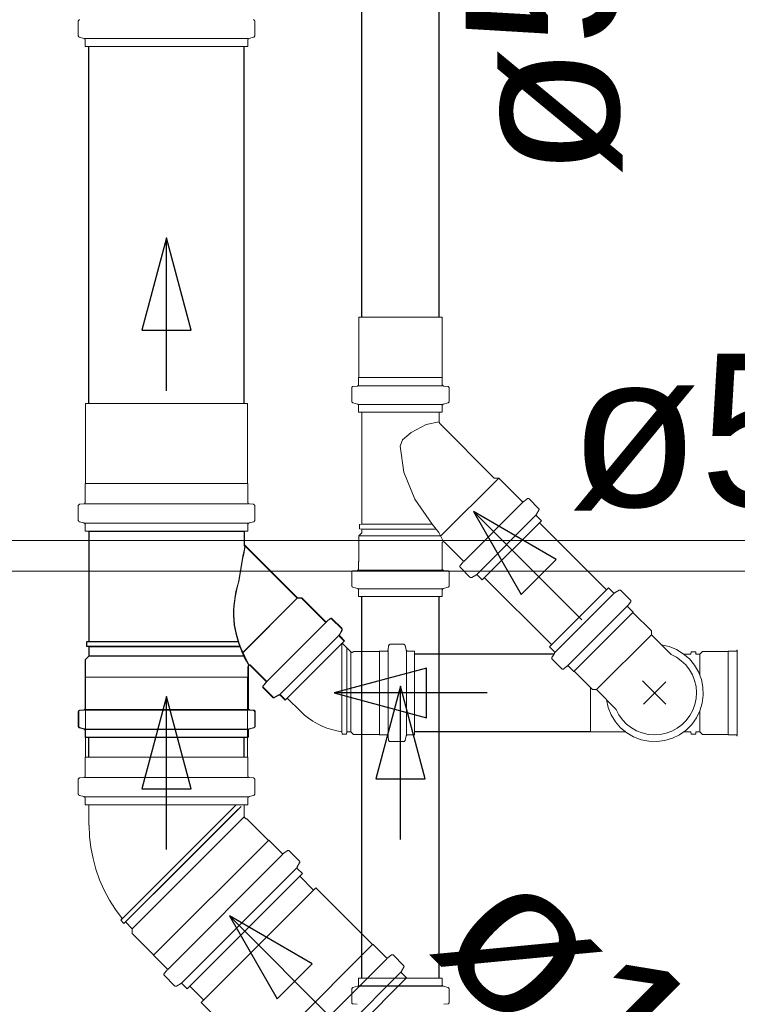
# Model space of a CAD drawing. Header units: millimetres. Extents: x 567 to 934, y -1 to 364.
# Tile 197 of 256: x 618.454 to 619.392, y 167.233 to 168.52. Entities that reach past the tile are written whole.
import ezdxf

# ---------------------------------------------------------------- set-up
doc = ezdxf.new("R2010")
doc.units = ezdxf.units.MM
doc.header["$MEASUREMENT"] = 0
doc.linetypes.add('NULL', pattern=[0])
doc.layers.add('ARQ FINA', color=8, linetype='Continuous')
doc.layers.add('SIMBOLOS-INT', color=7, linetype='Continuous')
for name, color, linetype, lineweight in [('CV-Condutos', 14, 'Continuous', 25), ('CV-Sentido conduto', 14, 'Continuous', 30), ('CV-Textos conduto', 7, 'Continuous', 9), ('Simbolos', 14, 'Continuous', 20), ('Simbolos_int', 14, 'Continuous', 15), ('TQ-Condutos', 14, 'Continuous', 25), ('TQ-Sentido conduto', 14, 'Continuous', 30), ('TQ-Textos conduto', 7, 'Continuous', 9)]:
    doc.layers.add(name, color=color, linetype=linetype, lineweight=lineweight)
doc.styles.add('Arial', font='arial.ttf')

msp = doc.modelspace()

# ---------------------------------------------------------------- linework, layer by layer
at = {"layer": 'ARQ FINA', "lineweight": 5}
for p, q in [((619.9174, 167.8391), (616.8574, 167.8391)), ((616.8574, 167.7991), (619.9174, 167.7991))]:
    msp.add_line(p, q, dxfattribs=at)
at = {"layer": 'CV-Condutos'}
for p, q in [((618.9008, 168.131), (618.9008, 169.1576)), ((619.0022, 168.131), (619.0022, 169.1576)), ((619.2208, 167.7749), (619.1332, 167.8624)), ((619.1491, 167.7032), (619.0615, 167.7907)), ((618.9008, 167.2672), (618.9008, 167.766)), ((619.0022, 167.2672), (619.0022, 167.766))]:
    msp.add_line(p, q, dxfattribs=at)
at = {"layer": 'CV-Sentido conduto'}
for p, q in [((619.047, 167.877), (619.1095, 167.7687)), ((619.1552, 167.8145), (619.047, 167.877)), ((619.1095, 167.7687), (619.1552, 167.8145)), ((618.9515, 167.6487), (618.9191, 167.528)), ((618.9838, 167.528), (618.9515, 167.6487)), ((618.9191, 167.528), (618.9838, 167.528))]:
    msp.add_line(p, q, dxfattribs=at)
for points in [[(619.1884, 167.7355), (619.047, 167.877)], [(618.9515, 167.4487), (618.9515, 167.6487)]]:
    msp.add_lwpolyline(points, dxfattribs=at)
at = {"layer": 'Simbolos'}
for p, q in [((618.5303, 168.4991), (618.5303, 168.518)), ((618.7609, 168.4991), (618.7609, 168.518)), ((618.5318, 168.4972), (618.5376, 168.4956)), ((618.7594, 168.4972), (618.7536, 168.4956)), ((618.5391, 168.4848), (618.5391, 168.4937)), ((618.7521, 168.4848), (618.5391, 168.4848)), ((618.7521, 168.4848), (618.7521, 168.4937)), ((618.8972, 168.0529), (618.8972, 168.131)), ((619.0058, 168.0529), (619.0058, 168.131)), ((618.8968, 168.0525), (618.8972, 168.0529)), ((618.8968, 168.0431), (618.8968, 168.0525)), ((619.0062, 168.0525), (619.0058, 168.0529)), ((619.0062, 168.0431), (619.0062, 168.0525)), ((618.8879, 168.0212), (618.8879, 168.0387)), ((618.8897, 168.0407), (618.895, 168.0411)), ((619.0133, 168.0407), (619.008, 168.0411)), ((619.0151, 168.0212), (619.0151, 168.0387)), ((618.8894, 168.0192), (618.8953, 168.0176)), ((619.0136, 168.0192), (619.0077, 168.0176)), ((618.5396, 167.9137), (618.5396, 168.0184)), ((618.7516, 167.9137), (618.7516, 168.0184)), ((618.8968, 168.007), (618.8968, 168.0157)), ((619.0062, 168.007), (618.8968, 168.007)), ((618.9008, 167.8607), (618.9008, 168.007)), ((618.9008, 168.007), (619.0022, 168.007)), ((619.0022, 167.9942), (619.0022, 168.007)), ((619.0062, 168.007), (619.0062, 168.0157)), ((619.0742, 167.9209), (619.0031, 167.9921)), ((619.0799, 167.9209), (619.0742, 167.9209)), ((619.1103, 167.8906), (619.0799, 167.9209)), ((618.5391, 167.9132), (618.5396, 167.9137)), ((618.5391, 167.8891), (618.5391, 167.9132)), ((618.7521, 167.9132), (618.7516, 167.9137)), ((618.7521, 167.8891), (618.7521, 167.9132)), ((619.117, 167.8938), (619.113, 167.8904)), ((619.1321, 167.8813), (619.1197, 167.8937)), ((618.5303, 167.8657), (618.5303, 167.8846)), ((618.5321, 167.8866), (618.5373, 167.8871)), ((618.7591, 167.8866), (618.7539, 167.8871)), ((618.7609, 167.8657), (618.7609, 167.8846)), ((619.1324, 167.8789), (619.1294, 167.8736)), ((619.0585, 167.7877), (619.1358, 167.865)), ((619.1358, 167.865), (619.1297, 167.8712)), ((618.5318, 167.8638), (618.5376, 167.8622)), ((618.5391, 167.8514), (618.5391, 167.8603)), ((618.7521, 167.8514), (618.7521, 167.8603)), ((618.7594, 167.8638), (618.7536, 167.8622)), ((618.9008, 167.8607), (618.8978, 167.8604)), ((618.8978, 167.8545), (618.8978, 167.8604)), ((618.9008, 167.8543), (618.8978, 167.8545)), ((618.9008, 167.8491), (618.9008, 167.8543)), ((618.7521, 167.8514), (618.5391, 167.8514)), ((618.544, 167.7069), (618.544, 167.8509)), ((618.544, 167.8509), (618.7472, 167.8509)), ((618.5445, 167.7074), (618.5445, 167.8514)), ((618.5445, 167.8514), (618.7477, 167.8514)), ((618.7472, 167.833), (618.7472, 167.8509)), ((618.7477, 167.8335), (618.7477, 167.8514)), ((618.8972, 167.8455), (618.9008, 167.8491)), ((618.8972, 167.8119), (618.8972, 167.8455)), ((618.8165, 167.7638), (618.7472, 167.833)), ((618.817, 167.7643), (618.7477, 167.8335)), ((619.0058, 167.8119), (619.0058, 167.8355)), ((619.0329, 167.8132), (619.0092, 167.8369)), ((618.8968, 167.8115), (618.8972, 167.8119)), ((618.8968, 167.8021), (618.8968, 167.8115)), ((619.0062, 167.8115), (619.0058, 167.8119)), ((619.0062, 167.8021), (619.0062, 167.8115)), ((619.0296, 167.8065), (619.033, 167.8105)), ((619.0422, 167.7914), (619.0298, 167.8038)), ((618.8879, 167.7802), (618.8879, 167.7977)), ((618.8897, 167.7997), (618.895, 167.8001)), ((619.0133, 167.7997), (619.008, 167.8001)), ((619.0151, 167.7802), (619.0151, 167.7977)), ((619.0446, 167.7911), (619.0499, 167.7941)), ((619.0585, 167.7877), (619.0523, 167.7938)), ((618.8894, 167.7782), (618.8953, 167.7766)), ((618.8968, 167.766), (618.8968, 167.7747)), ((619.0062, 167.766), (619.0062, 167.7747)), ((619.0136, 167.7782), (619.0077, 167.7766)), ((619.2235, 167.7776), (619.1462, 167.7003)), ((619.2235, 167.7776), (619.2297, 167.7715)), ((618.7449, 167.6922), (618.8165, 167.7638)), ((618.7454, 167.6927), (618.817, 167.7643)), ((618.8221, 167.7638), (618.8165, 167.7638)), ((618.8226, 167.7643), (618.817, 167.7643)), ((618.8525, 167.7334), (618.8221, 167.7638)), ((618.853, 167.7339), (618.8226, 167.7643)), ((618.8968, 167.766), (619.0062, 167.766)), ((619.2374, 167.7742), (619.2321, 167.7712)), ((619.2398, 167.7739), (619.2522, 167.7615)), ((619.2524, 167.7588), (619.249, 167.7548)), ((619.2491, 167.7521), (619.2557, 167.7455)), ((618.8592, 167.7367), (618.8552, 167.7333)), ((618.8597, 167.7372), (618.8557, 167.7338)), ((618.8743, 167.7241), (618.8619, 167.7365)), ((618.8748, 167.7246), (618.8624, 167.737)), ((619.2557, 167.7455), (619.2557, 167.7449)), ((619.2557, 167.7449), (619.2795, 167.7211)), ((618.7764, 167.6547), (618.8538, 167.7321)), ((618.7769, 167.6552), (618.8543, 167.7326)), ((618.7934, 167.6377), (618.8708, 167.7151)), ((618.7939, 167.6382), (618.8713, 167.7156)), ((618.8746, 167.7217), (618.8716, 167.7164)), ((618.878, 167.7078), (618.8719, 167.714)), ((618.8751, 167.7222), (618.8721, 167.7169)), ((618.8785, 167.7083), (618.8724, 167.7145)), ((619.2795, 167.7211), (619.2795, 167.7161)), ((619.2795, 167.7161), (619.3052, 167.6903)), ((618.544, 167.7069), (618.541, 167.7067)), ((618.541, 167.7008), (618.541, 167.7067)), ((618.544, 167.7005), (618.541, 167.7008)), ((618.5445, 167.7074), (618.5415, 167.7072)), ((618.5415, 167.7013), (618.5415, 167.7072)), ((618.5445, 167.701), (618.5415, 167.7013)), ((618.7393, 167.7069), (618.544, 167.7069)), ((618.7416, 167.7005), (618.544, 167.7005)), ((618.544, 167.6881), (618.544, 167.7005)), ((618.7398, 167.7074), (618.5445, 167.7074)), ((618.7421, 167.701), (618.5445, 167.701)), ((618.5445, 167.6886), (618.5445, 167.701)), ((618.8007, 167.6305), (618.878, 167.7078)), ((618.8012, 167.631), (618.8785, 167.7083)), ((618.8866, 167.6936), (618.8752, 167.705)), ((618.936, 167.7018), (618.9355, 167.6966)), ((618.9555, 167.7036), (618.938, 167.7036)), ((618.9575, 167.7022), (618.959, 167.6962)), ((619.1462, 167.7003), (619.1523, 167.6941)), ((618.5391, 167.6832), (618.544, 167.6881)), ((618.5396, 167.6837), (618.5445, 167.6886)), ((618.7468, 167.6881), (618.544, 167.6881)), ((618.7473, 167.6886), (618.5445, 167.6886)), ((618.8902, 167.6943), (618.8894, 167.6936)), ((618.9238, 167.6943), (618.8902, 167.6943)), ((618.9242, 167.6947), (618.9238, 167.6943)), ((618.9335, 167.6947), (618.9242, 167.6947)), ((618.9697, 167.6947), (618.961, 167.6947)), ((618.9697, 167.5853), (618.9697, 167.6947)), ((619.1496, 167.6864), (619.1527, 167.6917)), ((619.3313, 167.6907), (619.3222, 167.6907)), ((619.3313, 167.6907), (619.3316, 167.6937)), ((619.3375, 167.6937), (619.3316, 167.6937)), ((619.3377, 167.6907), (619.3375, 167.6937)), ((619.3429, 167.6907), (619.3377, 167.6907)), ((619.3465, 167.6943), (619.3429, 167.6907)), ((619.3801, 167.6943), (619.3465, 167.6943)), ((619.3805, 167.6947), (619.3801, 167.6943)), ((619.3899, 167.6947), (619.3805, 167.6947)), ((618.5391, 167.6196), (618.5391, 167.6832)), ((618.5396, 167.6201), (618.5396, 167.6837)), ((618.7521, 167.6196), (618.7521, 167.6742)), ((618.7526, 167.6201), (618.7526, 167.6747)), ((618.7751, 167.656), (618.7555, 167.6756)), ((618.7756, 167.6565), (618.756, 167.6761)), ((619.1499, 167.684), (619.1623, 167.6716)), ((619.165, 167.6715), (619.169, 167.6749)), ((619.1717, 167.6747), (619.1783, 167.6681)), ((618.5396, 167.556), (618.5396, 167.6607)), ((618.7516, 167.556), (618.7516, 167.6607)), ((619.1783, 167.6681), (619.1789, 167.6681)), ((619.1789, 167.6681), (619.2027, 167.6444)), ((618.7719, 167.6493), (618.7753, 167.6533)), ((618.7844, 167.6342), (618.772, 167.6466)), ((618.7724, 167.6498), (618.7758, 167.6538)), ((618.7849, 167.6347), (618.7725, 167.6471)), ((618.7868, 167.6339), (618.7921, 167.6369)), ((618.7873, 167.6344), (618.7926, 167.6374)), ((618.8007, 167.6305), (618.7945, 167.6366)), ((618.8012, 167.631), (618.795, 167.6371)), ((618.8211, 167.6157), (618.8035, 167.6333)), ((619.2027, 167.6444), (619.2078, 167.6444)), ((619.2078, 167.6444), (619.2335, 167.6186)), ((618.5303, 167.5962), (618.5303, 167.6151)), ((618.5308, 167.5967), (618.5308, 167.6156)), ((618.5321, 167.6171), (618.5373, 167.6176)), ((618.5326, 167.6176), (618.5378, 167.6181)), ((618.5391, 167.6177), (618.7521, 167.6177)), ((618.5396, 167.6182), (618.7526, 167.6182)), ((618.7591, 167.6171), (618.7539, 167.6176)), ((618.7596, 167.6176), (618.7544, 167.6181)), ((618.7609, 167.5962), (618.7609, 167.6151)), ((618.7614, 167.5967), (618.7614, 167.6156)), ((618.5323, 167.5948), (618.5381, 167.5932)), ((618.7599, 167.5948), (618.7541, 167.5932)), ((618.5318, 167.5943), (618.5376, 167.5927)), ((618.5391, 167.5923), (618.7521, 167.5923)), ((618.5391, 167.5819), (618.5391, 167.5908)), ((618.5391, 167.5819), (618.7521, 167.5819)), ((618.5396, 167.5928), (618.7526, 167.5928)), ((618.5396, 167.5824), (618.5396, 167.5913)), ((618.5396, 167.5824), (618.7526, 167.5824)), ((618.7521, 167.5819), (618.7521, 167.5908)), ((618.7526, 167.5824), (618.7526, 167.5913)), ((618.7594, 167.5943), (618.7536, 167.5927)), ((618.875, 167.5893), (618.8753, 167.5863)), ((618.8811, 167.5863), (618.8753, 167.5863)), ((618.8814, 167.5893), (618.8811, 167.5863)), ((618.8866, 167.5893), (618.8814, 167.5893)), ((618.8902, 167.5857), (618.8866, 167.5893)), ((618.9238, 167.5857), (618.8902, 167.5857)), ((618.9242, 167.5853), (618.9238, 167.5857)), ((618.9335, 167.5853), (618.9242, 167.5853)), ((618.936, 167.5783), (618.9355, 167.5835)), ((618.9575, 167.5779), (618.959, 167.5839)), ((618.9697, 167.5853), (618.961, 167.5853)), ((619.2454, 167.5893), (619.2, 167.5893)), ((619.3313, 167.5893), (619.3222, 167.5893)), ((619.3313, 167.5893), (619.3316, 167.5863)), ((619.3375, 167.5863), (619.3316, 167.5863)), ((619.3377, 167.5893), (619.3375, 167.5863)), ((619.3429, 167.5893), (619.3377, 167.5893)), ((619.3465, 167.5857), (619.3429, 167.5893)), ((619.3801, 167.5857), (619.3465, 167.5857)), ((619.3805, 167.5853), (619.3801, 167.5857)), ((619.3899, 167.5853), (619.3805, 167.5853)), ((618.9555, 167.5764), (618.938, 167.5764)), ((618.5391, 167.5555), (618.5396, 167.556)), ((618.7521, 167.5555), (618.7516, 167.556)), ((618.5391, 167.5314), (618.5391, 167.5555)), ((618.7521, 167.5314), (618.7521, 167.5555)), ((618.5303, 167.508), (618.5303, 167.5269)), ((618.5321, 167.5289), (618.5373, 167.5294)), ((618.7591, 167.5289), (618.7539, 167.5294)), ((618.7609, 167.508), (618.7609, 167.5269)), ((618.5318, 167.5061), (618.5376, 167.5045)), ((618.7594, 167.5061), (618.7536, 167.5045)), ((618.5391, 167.4937), (618.5391, 167.5026)), ((618.7521, 167.4937), (618.5391, 167.4937)), ((618.544, 167.4673), (618.544, 167.4937)), ((618.7472, 167.4786), (618.7472, 167.4937)), ((618.7521, 167.4937), (618.7521, 167.5026)), ((618.7508, 167.4756), (618.7502, 167.4756)), ((618.7787, 167.4477), (618.7508, 167.4756)), ((618.7795, 167.4477), (618.7787, 167.4477)), ((618.7965, 167.4306), (618.7795, 167.4477)), ((618.8032, 167.4338), (618.7992, 167.4305)), ((618.8193, 167.4203), (618.8059, 167.4337)), ((618.8196, 167.4179), (618.8166, 167.4127)), ((618.5921, 167.3407), (618.664, 167.4125)), ((618.6726, 167.2534), (618.8232, 167.404)), ((618.8232, 167.404), (618.8169, 167.4102)), ((618.9151, 167.3114), (618.841, 167.3854)), ((618.5876, 167.3452), (618.5857, 167.3429)), ((618.5898, 167.3388), (618.5857, 167.3429)), ((618.5921, 167.3407), (618.5898, 167.3388)), ((618.6009, 167.3319), (618.5921, 167.3407)), ((618.6009, 167.3257), (618.6009, 167.3319)), ((618.6288, 167.2978), (618.6009, 167.3257)), ((618.9158, 167.3114), (618.9151, 167.3114)), ((618.9329, 167.2943), (618.9158, 167.3114)), ((618.6288, 167.2971), (618.6288, 167.2978)), ((618.6459, 167.28), (618.6288, 167.2971)), ((618.9395, 167.2975), (618.9355, 167.2942)), ((618.9556, 167.284), (618.9422, 167.2974)), ((618.6427, 167.2733), (618.646, 167.2773)), ((618.9559, 167.2816), (618.9529, 167.2763)), ((618.9595, 167.2676), (618.9532, 167.2739)), ((618.6562, 167.2573), (618.6428, 167.2706)), ((618.6586, 167.2569), (618.6639, 167.26)), ((618.9595, 167.2676), (618.8089, 167.117)), ((619.0062, 167.2672), (618.8968, 167.2672)), ((618.8968, 167.2672), (618.8968, 167.2585)), ((619.0062, 167.2672), (619.0062, 167.2585)), ((618.6726, 167.2534), (618.6663, 167.2596)), ((618.8879, 167.2531), (618.8879, 167.2355)), ((618.8894, 167.255), (618.8953, 167.2566)), ((619.0136, 167.255), (619.0077, 167.2566)), ((619.0151, 167.2531), (619.0151, 167.2355)), ((618.7652, 167.1615), (618.6911, 167.2355)), ((618.8897, 167.2336), (618.895, 167.2331)), ((619.0133, 167.2336), (619.008, 167.2331))]:
    msp.add_line(p, q, dxfattribs=at)
for points in [[(618.5321, 168.52), (618.5318, 168.5199), (618.5315, 168.5198), (618.5312, 168.5197), (618.531, 168.5195), (618.5307, 168.5192), (618.5306, 168.5189), (618.5304, 168.5186), (618.5303, 168.5183), (618.5303, 168.518)], [(618.7609, 168.518), (618.7609, 168.5183), (618.7608, 168.5186), (618.7607, 168.5189), (618.7605, 168.5192), (618.7603, 168.5195), (618.76, 168.5197), (618.7597, 168.5198), (618.7594, 168.5199), (618.7591, 168.52)], [(618.5303, 168.4991), (618.5303, 168.4988), (618.5304, 168.4985), (618.5305, 168.4983), (618.5306, 168.498), (618.5308, 168.4978), (618.531, 168.4976), (618.5313, 168.4974), (618.5315, 168.4973), (618.5318, 168.4972)], [(618.5391, 168.4937), (618.5391, 168.4939), (618.539, 168.4942), (618.5389, 168.4945), (618.5388, 168.4948), (618.5386, 168.495), (618.5384, 168.4952), (618.5382, 168.4954), (618.5379, 168.4955), (618.5376, 168.4956)], [(618.7536, 168.4956), (618.7533, 168.4955), (618.7531, 168.4954), (618.7528, 168.4952), (618.7526, 168.495), (618.7524, 168.4948), (618.7523, 168.4945), (618.7522, 168.4942), (618.7521, 168.4939), (618.7521, 168.4937)], [(618.7594, 168.4972), (618.7597, 168.4973), (618.76, 168.4974), (618.7602, 168.4976), (618.7604, 168.4978), (618.7606, 168.498), (618.7607, 168.4983), (618.7608, 168.4985), (618.7609, 168.4988), (618.7609, 168.4991)], [(618.8897, 168.0407), (618.8894, 168.0406), (618.8891, 168.0405), (618.8888, 168.0404), (618.8885, 168.0402), (618.8883, 168.0399), (618.8881, 168.0396), (618.888, 168.0393), (618.8879, 168.039), (618.8879, 168.0387)], [(618.895, 168.0412), (618.8953, 168.0412), (618.8956, 168.0413), (618.8959, 168.0415), (618.8961, 168.0417), (618.8964, 168.0419), (618.8966, 168.0422), (618.8967, 168.0425), (618.8968, 168.0428), (618.8968, 168.0431)], [(619.0062, 168.0431), (619.0062, 168.0428), (619.0063, 168.0425), (619.0064, 168.0422), (619.0066, 168.0419), (619.0068, 168.0417), (619.0071, 168.0415), (619.0074, 168.0413), (619.0077, 168.0412), (619.008, 168.0412)], [(619.0151, 168.0387), (619.0151, 168.039), (619.015, 168.0393), (619.0149, 168.0396), (619.0147, 168.0399), (619.0144, 168.0402), (619.0142, 168.0404), (619.0139, 168.0405), (619.0136, 168.0406), (619.0133, 168.0407)], [(618.8879, 168.0212), (618.8879, 168.0209), (618.888, 168.0206), (618.8881, 168.0203), (618.8882, 168.0201), (618.8884, 168.0198), (618.8886, 168.0196), (618.8888, 168.0195), (618.8891, 168.0193), (618.8894, 168.0192)], [(619.0136, 168.0192), (619.0139, 168.0193), (619.0141, 168.0195), (619.0144, 168.0196), (619.0146, 168.0198), (619.0148, 168.0201), (619.0149, 168.0203), (619.015, 168.0206), (619.0151, 168.0209), (619.0151, 168.0212)], [(618.8968, 168.0157), (618.8968, 168.016), (618.8967, 168.0163), (618.8966, 168.0166), (618.8965, 168.0168), (618.8963, 168.017), (618.8961, 168.0172), (618.8958, 168.0174), (618.8956, 168.0175), (618.8953, 168.0176)], [(619.0077, 168.0176), (619.0074, 168.0175), (619.0071, 168.0174), (619.0069, 168.0172), (619.0067, 168.017), (619.0065, 168.0168), (619.0064, 168.0166), (619.0063, 168.0163), (619.0062, 168.016), (619.0062, 168.0157)], [(619.0022, 167.9942), (619.0022, 167.994), (619.0022, 167.9937), (619.0023, 167.9935), (619.0024, 167.9932), (619.0025, 167.993), (619.0026, 167.9927), (619.0027, 167.9925), (619.0029, 167.9923), (619.0031, 167.9921)], [(619.1103, 167.8906), (619.1105, 167.8904), (619.1108, 167.8902), (619.1111, 167.8901), (619.1114, 167.89), (619.1118, 167.89), (619.1121, 167.89), (619.1124, 167.8901), (619.1127, 167.8903), (619.113, 167.8905)], [(619.1197, 167.8937), (619.1195, 167.8939), (619.1192, 167.8941), (619.1189, 167.8942), (619.1186, 167.8943), (619.1182, 167.8943), (619.1179, 167.8943), (619.1176, 167.8942), (619.1173, 167.894), (619.117, 167.8938)], [(618.5321, 167.8866), (618.5318, 167.8866), (618.5315, 167.8865), (618.5312, 167.8863), (618.531, 167.8861), (618.5307, 167.8859), (618.5306, 167.8856), (618.5304, 167.8853), (618.5303, 167.885), (618.5303, 167.8846)], [(618.5373, 167.8871), (618.5376, 167.8871), (618.5379, 167.8872), (618.5382, 167.8874), (618.5385, 167.8876), (618.5387, 167.8878), (618.5389, 167.8881), (618.539, 167.8884), (618.5391, 167.8887), (618.5391, 167.8891)], [(618.7521, 167.8891), (618.7521, 167.8887), (618.7522, 167.8884), (618.7524, 167.8881), (618.7525, 167.8878), (618.7528, 167.8876), (618.753, 167.8874), (618.7533, 167.8872), (618.7536, 167.8871), (618.7539, 167.8871)], [(618.7609, 167.8846), (618.7609, 167.885), (618.7608, 167.8853), (618.7607, 167.8856), (618.7605, 167.8859), (618.7603, 167.8861), (618.76, 167.8863), (618.7597, 167.8865), (618.7594, 167.8866), (618.7591, 167.8866)], [(619.1324, 167.8789), (619.1326, 167.8792), (619.1327, 167.8794), (619.1327, 167.8797), (619.1327, 167.88), (619.1327, 167.8803), (619.1326, 167.8806), (619.1325, 167.8809), (619.1323, 167.8811), (619.1321, 167.8813)], [(618.5303, 167.8657), (618.5303, 167.8654), (618.5304, 167.8652), (618.5305, 167.8649), (618.5306, 167.8646), (618.5308, 167.8644), (618.531, 167.8642), (618.5313, 167.864), (618.5315, 167.8639), (618.5318, 167.8638)], [(618.7594, 167.8638), (618.7597, 167.8639), (618.76, 167.864), (618.7602, 167.8642), (618.7604, 167.8644), (618.7606, 167.8646), (618.7607, 167.8649), (618.7608, 167.8652), (618.7609, 167.8654), (618.7609, 167.8657)], [(619.1294, 167.8736), (619.1292, 167.8733), (619.1291, 167.8731), (619.1291, 167.8728), (619.1291, 167.8725), (619.1291, 167.8722), (619.1292, 167.8719), (619.1293, 167.8716), (619.1295, 167.8714), (619.1297, 167.8712)], [(618.5391, 167.8603), (618.5391, 167.8606), (618.539, 167.8609), (618.5389, 167.8611), (618.5388, 167.8614), (618.5386, 167.8616), (618.5384, 167.8618), (618.5382, 167.862), (618.5379, 167.8621), (618.5376, 167.8622)], [(618.7536, 167.8622), (618.7533, 167.8621), (618.7531, 167.862), (618.7528, 167.8618), (618.7526, 167.8616), (618.7524, 167.8614), (618.7523, 167.8611), (618.7522, 167.8609), (618.7521, 167.8606), (618.7521, 167.8603)], [(618.7481, 167.8313), (618.747, 167.8262), (618.746, 167.8211), (618.745, 167.816), (618.7441, 167.8108), (618.7432, 167.8057), (618.7423, 167.8005), (618.7414, 167.7954), (618.7406, 167.7902), (618.7398, 167.785)], [(618.7486, 167.8318), (618.7475, 167.8267), (618.7465, 167.8216), (618.7455, 167.8165), (618.7446, 167.8113), (618.7437, 167.8062), (618.7428, 167.801), (618.7419, 167.7959), (618.7411, 167.7907), (618.7403, 167.7855)], [(618.7472, 167.833), (618.7472, 167.8328), (618.7473, 167.8326), (618.7473, 167.8324), (618.7474, 167.8322), (618.7475, 167.832), (618.7476, 167.8318), (618.7478, 167.8316), (618.7479, 167.8315), (618.7481, 167.8314)], [(618.7477, 167.8335), (618.7477, 167.8333), (618.7478, 167.8331), (618.7478, 167.8329), (618.7479, 167.8327), (618.748, 167.8325), (618.7481, 167.8323), (618.7483, 167.8321), (618.7484, 167.832), (618.7486, 167.8319)], [(619.0092, 167.8369), (619.009, 167.8371), (619.0088, 167.8372), (619.0086, 167.8374), (619.0083, 167.8374), (619.0081, 167.8375), (619.0078, 167.8375), (619.0075, 167.8375), (619.0073, 167.8374), (619.007, 167.8374), (619.0068, 167.8372), (619.0066, 167.8371), (619.0064, 167.8369), (619.0062, 167.8367), (619.0061, 167.8365), (619.0059, 167.8363), (619.0059, 167.836), (619.0058, 167.8358), (619.0058, 167.8355)], [(619.033, 167.8105), (619.0332, 167.8108), (619.0334, 167.8111), (619.0335, 167.8114), (619.0335, 167.8117), (619.0335, 167.812), (619.0334, 167.8124), (619.0333, 167.8127), (619.0331, 167.813), (619.0329, 167.8132)], [(618.895, 167.8001), (618.8953, 167.8002), (618.8956, 167.8003), (618.8959, 167.8005), (618.8961, 167.8007), (618.8964, 167.8009), (618.8966, 167.8012), (618.8967, 167.8015), (618.8968, 167.8018), (618.8968, 167.8021)], [(619.0062, 167.8021), (619.0062, 167.8018), (619.0063, 167.8015), (619.0064, 167.8012), (619.0066, 167.8009), (619.0068, 167.8007), (619.0071, 167.8005), (619.0074, 167.8003), (619.0077, 167.8002), (619.008, 167.8001)], [(619.0297, 167.8065), (619.0295, 167.8062), (619.0293, 167.8059), (619.0292, 167.8056), (619.0292, 167.8053), (619.0292, 167.8049), (619.0293, 167.8046), (619.0294, 167.8043), (619.0296, 167.804), (619.0298, 167.8038)], [(618.8897, 167.7997), (618.8894, 167.7996), (618.8891, 167.7995), (618.8888, 167.7994), (618.8885, 167.7992), (618.8883, 167.7989), (618.8881, 167.7986), (618.888, 167.7983), (618.8879, 167.798), (618.8879, 167.7977)], [(619.0151, 167.7977), (619.0151, 167.798), (619.015, 167.7983), (619.0149, 167.7986), (619.0147, 167.7989), (619.0144, 167.7992), (619.0142, 167.7994), (619.0139, 167.7995), (619.0136, 167.7996), (619.0133, 167.7997)], [(619.0422, 167.7914), (619.0424, 167.7912), (619.0426, 167.791), (619.0429, 167.7909), (619.0432, 167.7908), (619.0435, 167.7908), (619.0438, 167.7908), (619.0441, 167.7908), (619.0443, 167.7909), (619.0446, 167.7911)], [(619.0523, 167.7938), (619.0521, 167.794), (619.0519, 167.7942), (619.0516, 167.7943), (619.0513, 167.7944), (619.051, 167.7944), (619.0507, 167.7944), (619.0504, 167.7944), (619.0502, 167.7943), (619.0499, 167.7941)], [(618.7398, 167.785), (618.738, 167.7789), (618.7364, 167.7728), (618.7352, 167.7665), (618.7343, 167.7602), (618.7337, 167.7539), (618.7333, 167.7476), (618.7333, 167.7412), (618.7335, 167.7349), (618.7341, 167.7285)], [(618.7403, 167.7855), (618.7385, 167.7794), (618.7369, 167.7733), (618.7357, 167.767), (618.7348, 167.7607), (618.7342, 167.7544), (618.7338, 167.7481), (618.7338, 167.7417), (618.734, 167.7354), (618.7346, 167.729)], [(618.8879, 167.7802), (618.8879, 167.7799), (618.888, 167.7796), (618.8881, 167.7793), (618.8882, 167.7791), (618.8884, 167.7788), (618.8886, 167.7786), (618.8888, 167.7785), (618.8891, 167.7783), (618.8894, 167.7782)], [(618.8968, 167.7747), (618.8968, 167.775), (618.8967, 167.7753), (618.8966, 167.7756), (618.8965, 167.7758), (618.8963, 167.776), (618.8961, 167.7762), (618.8958, 167.7764), (618.8956, 167.7765), (618.8953, 167.7766)], [(619.0077, 167.7766), (619.0074, 167.7765), (619.0071, 167.7764), (619.0069, 167.7762), (619.0067, 167.776), (619.0065, 167.7758), (619.0064, 167.7756), (619.0063, 167.7753), (619.0062, 167.775), (619.0062, 167.7747)], [(619.0136, 167.7782), (619.0139, 167.7783), (619.0141, 167.7785), (619.0144, 167.7786), (619.0146, 167.7788), (619.0148, 167.7791), (619.0149, 167.7793), (619.015, 167.7796), (619.0151, 167.7799), (619.0151, 167.7802)], [(619.2398, 167.7739), (619.2396, 167.7741), (619.2394, 167.7743), (619.2391, 167.7744), (619.2388, 167.7745), (619.2385, 167.7745), (619.2383, 167.7745), (619.238, 167.7744), (619.2377, 167.7744), (619.2374, 167.7742)], [(619.2297, 167.7715), (619.2299, 167.7713), (619.2302, 167.7711), (619.2304, 167.771), (619.2307, 167.7709), (619.231, 167.7709), (619.2313, 167.7709), (619.2316, 167.7709), (619.2318, 167.771), (619.2321, 167.7712)], [(619.249, 167.7548), (619.2488, 167.7545), (619.2486, 167.7542), (619.2485, 167.7539), (619.2485, 167.7536), (619.2485, 167.7532), (619.2486, 167.7529), (619.2487, 167.7526), (619.2489, 167.7523), (619.2491, 167.7521)], [(619.2524, 167.7588), (619.2525, 167.7591), (619.2527, 167.7594), (619.2528, 167.7597), (619.2528, 167.76), (619.2528, 167.7604), (619.2527, 167.7607), (619.2526, 167.761), (619.2525, 167.7613), (619.2522, 167.7615)], [(618.8619, 167.7365), (618.8617, 167.7368), (618.8614, 167.7369), (618.8611, 167.737), (618.8608, 167.7371), (618.8604, 167.7371), (618.8601, 167.7371), (618.8598, 167.737), (618.8595, 167.7368), (618.8592, 167.7367)], [(618.8624, 167.737), (618.8622, 167.7373), (618.8619, 167.7374), (618.8616, 167.7375), (618.8613, 167.7376), (618.8609, 167.7376), (618.8606, 167.7376), (618.8603, 167.7375), (618.86, 167.7373), (618.8597, 167.7372)], [(618.7341, 167.7285), (618.7353, 167.7224), (618.7367, 167.7163), (618.7383, 167.7103), (618.7402, 167.7043), (618.7423, 167.6985), (618.7447, 167.6927), (618.7473, 167.687), (618.7501, 167.6815), (618.7532, 167.676)], [(618.7346, 167.729), (618.7358, 167.7229), (618.7372, 167.7168), (618.7388, 167.7108), (618.7407, 167.7048), (618.7428, 167.699), (618.7452, 167.6932), (618.7478, 167.6875), (618.7506, 167.682), (618.7537, 167.6765)], [(618.8525, 167.7334), (618.8527, 167.7332), (618.853, 167.733), (618.8533, 167.7329), (618.8537, 167.7328), (618.854, 167.7328), (618.8543, 167.7328), (618.8546, 167.7329), (618.8549, 167.7331), (618.8552, 167.7333)], [(618.853, 167.7339), (618.8532, 167.7337), (618.8535, 167.7335), (618.8538, 167.7334), (618.8542, 167.7333), (618.8545, 167.7333), (618.8548, 167.7333), (618.8551, 167.7334), (618.8554, 167.7336), (618.8557, 167.7338)], [(618.8746, 167.7217), (618.8748, 167.722), (618.8749, 167.7223), (618.8749, 167.7226), (618.8749, 167.7228), (618.8749, 167.7231), (618.8748, 167.7234), (618.8747, 167.7237), (618.8745, 167.7239), (618.8743, 167.7241)], [(618.8751, 167.7222), (618.8753, 167.7225), (618.8754, 167.7228), (618.8754, 167.7231), (618.8754, 167.7233), (618.8754, 167.7236), (618.8753, 167.7239), (618.8752, 167.7242), (618.875, 167.7244), (618.8748, 167.7246)], [(618.8716, 167.7164), (618.8714, 167.7161), (618.8713, 167.7159), (618.8713, 167.7156), (618.8713, 167.7153), (618.8713, 167.715), (618.8714, 167.7147), (618.8715, 167.7145), (618.8717, 167.7142), (618.8719, 167.714)], [(618.8721, 167.7169), (618.8719, 167.7166), (618.8718, 167.7164), (618.8718, 167.7161), (618.8718, 167.7158), (618.8718, 167.7155), (618.8719, 167.7152), (618.872, 167.715), (618.8722, 167.7147), (618.8724, 167.7145)], [(618.938, 167.7036), (618.9377, 167.7036), (618.9374, 167.7035), (618.9371, 167.7034), (618.9368, 167.7032), (618.9365, 167.703), (618.9363, 167.7027), (618.9362, 167.7024), (618.9361, 167.7021), (618.936, 167.7018)], [(618.9575, 167.7022), (618.9574, 167.7024), (618.9572, 167.7027), (618.9571, 167.7029), (618.9569, 167.7031), (618.9566, 167.7033), (618.9564, 167.7034), (618.9561, 167.7036), (618.9558, 167.7036), (618.9555, 167.7036)], [(618.8866, 167.6936), (618.8869, 167.6934), (618.8872, 167.6932), (618.8875, 167.6931), (618.8879, 167.693), (618.8882, 167.693), (618.8886, 167.6931), (618.8889, 167.6932), (618.8892, 167.6934), (618.8895, 167.6936)], [(618.9335, 167.6947), (618.9339, 167.6948), (618.9342, 167.6948), (618.9345, 167.695), (618.9348, 167.6952), (618.935, 167.6954), (618.9352, 167.6956), (618.9354, 167.6959), (618.9355, 167.6962), (618.9355, 167.6966)], [(618.959, 167.6962), (618.9591, 167.6959), (618.9593, 167.6957), (618.9594, 167.6954), (618.9597, 167.6952), (618.9599, 167.6951), (618.9601, 167.6949), (618.9604, 167.6948), (618.9607, 167.6948), (618.961, 167.6947)], [(619.1496, 167.6864), (619.1494, 167.6861), (619.1494, 167.6859), (619.1493, 167.6856), (619.1493, 167.6853), (619.1493, 167.685), (619.1494, 167.6847), (619.1495, 167.6844), (619.1497, 167.6842), (619.1499, 167.684)], [(619.1527, 167.6917), (619.1528, 167.692), (619.1529, 167.6923), (619.1529, 167.6925), (619.1529, 167.6928), (619.1529, 167.6931), (619.1528, 167.6934), (619.1527, 167.6937), (619.1525, 167.6939), (619.1523, 167.6941)], [(619.2335, 167.6186), (619.2371, 167.6116), (619.2417, 167.6051), (619.2471, 167.5994), (619.2534, 167.5945), (619.2603, 167.5906), (619.2676, 167.5877), (619.2753, 167.5859), (619.2832, 167.5853), (619.2911, 167.5857), (619.2989, 167.5874), (619.3063, 167.5901), (619.3133, 167.5938), (619.3196, 167.5986), (619.3252, 167.6042), (619.33, 167.6105), (619.3337, 167.6175), (619.3364, 167.6249), (619.3381, 167.6327), (619.3385, 167.6406), (619.3379, 167.6485), (619.3361, 167.6562), (619.3332, 167.6635), (619.3293, 167.6704), (619.3244, 167.6767), (619.3187, 167.6821), (619.3122, 167.6867), (619.3052, 167.6903)], [(619.3899, 167.6947), (619.3902, 167.6947), (619.3906, 167.6948), (619.3909, 167.6949), (619.3911, 167.6951), (619.3914, 167.6953), (619.3916, 167.6956), (619.3917, 167.6958), (619.3918, 167.6962), (619.3919, 167.6965)], [(618.7555, 167.6756), (618.7553, 167.6758), (618.7551, 167.676), (618.7549, 167.6761), (618.7546, 167.6762), (618.7544, 167.6762), (618.7541, 167.6762), (618.7539, 167.6762), (618.7536, 167.6762), (618.7533, 167.6761), (618.7531, 167.676), (618.7529, 167.6758), (618.7527, 167.6756), (618.7525, 167.6754), (618.7524, 167.6752), (618.7523, 167.675), (618.7522, 167.6747), (618.7521, 167.6745), (618.7521, 167.6742)], [(618.756, 167.6761), (618.7558, 167.6763), (618.7556, 167.6765), (618.7554, 167.6766), (618.7551, 167.6767), (618.7549, 167.6767), (618.7546, 167.6767), (618.7544, 167.6767), (618.7541, 167.6767), (618.7538, 167.6766), (618.7536, 167.6765), (618.7534, 167.6763), (618.7532, 167.6761), (618.753, 167.6759), (618.7529, 167.6757), (618.7528, 167.6755), (618.7527, 167.6752), (618.7526, 167.675), (618.7526, 167.6747)], [(619.1623, 167.6716), (619.1625, 167.6714), (619.1628, 167.6712), (619.1631, 167.6711), (619.1635, 167.671), (619.1638, 167.671), (619.1641, 167.671), (619.1644, 167.6711), (619.1647, 167.6713), (619.165, 167.6715)], [(619.1717, 167.6747), (619.1715, 167.6749), (619.1712, 167.6751), (619.1709, 167.6752), (619.1706, 167.6753), (619.1702, 167.6753), (619.1699, 167.6753), (619.1696, 167.6752), (619.1693, 167.675), (619.169, 167.6748)], [(618.7719, 167.6493), (618.7717, 167.649), (618.7715, 167.6487), (618.7714, 167.6484), (618.7714, 167.6481), (618.7714, 167.6478), (618.7715, 167.6474), (618.7716, 167.6471), (618.7718, 167.6468), (618.772, 167.6466)], [(618.7724, 167.6498), (618.7722, 167.6495), (618.772, 167.6492), (618.7719, 167.6489), (618.7719, 167.6486), (618.7719, 167.6483), (618.772, 167.6479), (618.7721, 167.6476), (618.7723, 167.6473), (618.7725, 167.6471)], [(618.7752, 167.6533), (618.7754, 167.6536), (618.7756, 167.6539), (618.7757, 167.6542), (618.7757, 167.6545), (618.7757, 167.6549), (618.7756, 167.6552), (618.7755, 167.6555), (618.7753, 167.6558), (618.7751, 167.656)], [(618.7757, 167.6538), (618.7759, 167.6541), (618.7761, 167.6544), (618.7762, 167.6547), (618.7762, 167.655), (618.7762, 167.6554), (618.7761, 167.6557), (618.776, 167.656), (618.7758, 167.6563), (618.7756, 167.6565)], [(618.7844, 167.6342), (618.7846, 167.634), (618.7848, 167.6338), (618.7851, 167.6337), (618.7854, 167.6336), (618.7857, 167.6336), (618.786, 167.6336), (618.7863, 167.6337), (618.7865, 167.6337), (618.7868, 167.6339)], [(618.7849, 167.6347), (618.7851, 167.6345), (618.7853, 167.6343), (618.7856, 167.6342), (618.7859, 167.6341), (618.7862, 167.6341), (618.7865, 167.6341), (618.7868, 167.6342), (618.787, 167.6342), (618.7873, 167.6344)], [(618.7945, 167.6366), (618.7943, 167.6368), (618.7941, 167.637), (618.7938, 167.6371), (618.7935, 167.6372), (618.7932, 167.6372), (618.7929, 167.6372), (618.7927, 167.6372), (618.7924, 167.6371), (618.7921, 167.637)], [(618.795, 167.6371), (618.7948, 167.6373), (618.7946, 167.6375), (618.7943, 167.6376), (618.794, 167.6377), (618.7937, 167.6377), (618.7934, 167.6377), (618.7932, 167.6377), (618.7929, 167.6376), (618.7926, 167.6375)], [(618.5378, 167.6181), (618.5381, 167.6181), (618.5384, 167.6182), (618.5387, 167.6184), (618.539, 167.6186), (618.5392, 167.6188), (618.5394, 167.6191), (618.5395, 167.6194), (618.5396, 167.6197), (618.5396, 167.6201)], [(618.7526, 167.6201), (618.7526, 167.6197), (618.7527, 167.6194), (618.7529, 167.6191), (618.753, 167.6188), (618.7533, 167.6186), (618.7535, 167.6184), (618.7538, 167.6182), (618.7541, 167.6181), (618.7544, 167.6181)], [(618.5321, 167.6171), (618.5318, 167.6171), (618.5315, 167.617), (618.5312, 167.6168), (618.531, 167.6166), (618.5307, 167.6164), (618.5306, 167.6161), (618.5304, 167.6158), (618.5303, 167.6155), (618.5303, 167.6151)], [(618.5326, 167.6176), (618.5323, 167.6176), (618.532, 167.6175), (618.5317, 167.6173), (618.5315, 167.6171), (618.5312, 167.6169), (618.5311, 167.6166), (618.5309, 167.6163), (618.5308, 167.616), (618.5308, 167.6156)], [(618.5373, 167.6176), (618.5376, 167.6176), (618.5379, 167.6177), (618.5382, 167.6179), (618.5385, 167.6181), (618.5387, 167.6183), (618.5389, 167.6186), (618.539, 167.6189), (618.5391, 167.6192), (618.5391, 167.6196)], [(618.7521, 167.6196), (618.7521, 167.6192), (618.7522, 167.6189), (618.7524, 167.6186), (618.7525, 167.6183), (618.7528, 167.6181), (618.753, 167.6179), (618.7533, 167.6177), (618.7536, 167.6176), (618.7539, 167.6176)], [(618.7609, 167.6151), (618.7609, 167.6155), (618.7608, 167.6158), (618.7607, 167.6161), (618.7605, 167.6164), (618.7603, 167.6166), (618.76, 167.6168), (618.7597, 167.617), (618.7594, 167.6171), (618.7591, 167.6171)], [(618.7614, 167.6156), (618.7614, 167.616), (618.7613, 167.6163), (618.7612, 167.6166), (618.761, 167.6169), (618.7608, 167.6171), (618.7605, 167.6173), (618.7602, 167.6175), (618.7599, 167.6176), (618.7596, 167.6176)], [(618.8211, 167.6157), (618.8261, 167.6111), (618.8314, 167.6069), (618.837, 167.6031), (618.8429, 167.5997), (618.849, 167.5967), (618.8553, 167.5942), (618.8617, 167.5921), (618.8683, 167.5905), (618.875, 167.5893)], [(618.5303, 167.5962), (618.5303, 167.5959), (618.5304, 167.5957), (618.5305, 167.5954), (618.5306, 167.5951), (618.5308, 167.5949), (618.531, 167.5947), (618.5313, 167.5945), (618.5315, 167.5944), (618.5318, 167.5943)], [(618.5308, 167.5967), (618.5308, 167.5964), (618.5309, 167.5962), (618.531, 167.5959), (618.5311, 167.5956), (618.5313, 167.5954), (618.5315, 167.5952), (618.5318, 167.595), (618.532, 167.5949), (618.5323, 167.5948)], [(618.7594, 167.5943), (618.7597, 167.5944), (618.76, 167.5945), (618.7602, 167.5947), (618.7604, 167.5949), (618.7606, 167.5951), (618.7607, 167.5954), (618.7608, 167.5957), (618.7609, 167.5959), (618.7609, 167.5962)], [(618.7599, 167.5948), (618.7602, 167.5949), (618.7605, 167.595), (618.7607, 167.5952), (618.7609, 167.5954), (618.7611, 167.5956), (618.7612, 167.5959), (618.7613, 167.5962), (618.7614, 167.5964), (618.7614, 167.5967)], [(618.5391, 167.5908), (618.5391, 167.5911), (618.539, 167.5914), (618.5389, 167.5917), (618.5388, 167.5919), (618.5386, 167.5921), (618.5384, 167.5923), (618.5382, 167.5925), (618.5379, 167.5926), (618.5376, 167.5927)], [(618.5396, 167.5913), (618.5396, 167.5916), (618.5395, 167.5919), (618.5394, 167.5922), (618.5393, 167.5924), (618.5391, 167.5926), (618.5389, 167.5928), (618.5387, 167.593), (618.5384, 167.5931), (618.5381, 167.5932)], [(618.7536, 167.5927), (618.7533, 167.5926), (618.7531, 167.5925), (618.7528, 167.5923), (618.7526, 167.5921), (618.7524, 167.5919), (618.7523, 167.5917), (618.7522, 167.5914), (618.7521, 167.5911), (618.7521, 167.5908)], [(618.7541, 167.5932), (618.7538, 167.5931), (618.7536, 167.593), (618.7533, 167.5928), (618.7531, 167.5926), (618.7529, 167.5924), (618.7528, 167.5922), (618.7527, 167.5919), (618.7526, 167.5916), (618.7526, 167.5913)], [(618.9355, 167.5835), (618.9355, 167.5838), (618.9354, 167.5841), (618.9352, 167.5844), (618.935, 167.5847), (618.9348, 167.5849), (618.9345, 167.5851), (618.9342, 167.5852), (618.9339, 167.5853), (618.9335, 167.5853)], [(618.961, 167.5853), (618.9607, 167.5853), (618.9604, 167.5853), (618.9601, 167.5851), (618.9599, 167.585), (618.9597, 167.5848), (618.9594, 167.5846), (618.9593, 167.5844), (618.9591, 167.5841), (618.959, 167.5839)], [(619.3919, 167.5834), (619.3918, 167.5838), (619.3917, 167.5841), (619.3916, 167.5844), (619.3914, 167.5846), (619.3911, 167.5848), (619.3909, 167.585), (619.3906, 167.5851), (619.3902, 167.5852), (619.3899, 167.5853)], [(618.936, 167.5783), (618.9361, 167.5779), (618.9362, 167.5776), (618.9363, 167.5773), (618.9365, 167.5771), (618.9368, 167.5769), (618.9371, 167.5767), (618.9374, 167.5765), (618.9377, 167.5765), (618.938, 167.5764)], [(618.9555, 167.5764), (618.9558, 167.5765), (618.9561, 167.5765), (618.9564, 167.5766), (618.9566, 167.5768), (618.9569, 167.5769), (618.9571, 167.5771), (618.9572, 167.5774), (618.9574, 167.5776), (618.9575, 167.5779)], [(618.5373, 167.5294), (618.5376, 167.5294), (618.5379, 167.5295), (618.5382, 167.5297), (618.5385, 167.5299), (618.5387, 167.5301), (618.5389, 167.5304), (618.539, 167.5307), (618.5391, 167.531), (618.5391, 167.5314)], [(618.7521, 167.5314), (618.7521, 167.531), (618.7522, 167.5307), (618.7524, 167.5304), (618.7525, 167.5301), (618.7528, 167.5299), (618.753, 167.5297), (618.7533, 167.5295), (618.7536, 167.5294), (618.7539, 167.5294)], [(618.5321, 167.5289), (618.5318, 167.5289), (618.5315, 167.5287), (618.5312, 167.5286), (618.531, 167.5284), (618.5307, 167.5281), (618.5306, 167.5279), (618.5304, 167.5276), (618.5303, 167.5272), (618.5303, 167.5269)], [(618.7609, 167.5269), (618.7609, 167.5272), (618.7608, 167.5276), (618.7607, 167.5279), (618.7605, 167.5281), (618.7603, 167.5284), (618.76, 167.5286), (618.7597, 167.5287), (618.7594, 167.5289), (618.7591, 167.5289)], [(618.5303, 167.508), (618.5303, 167.5077), (618.5304, 167.5074), (618.5305, 167.5072), (618.5306, 167.5069), (618.5308, 167.5067), (618.531, 167.5065), (618.5313, 167.5063), (618.5315, 167.5062), (618.5318, 167.5061)], [(618.5391, 167.5026), (618.5391, 167.5029), (618.539, 167.5031), (618.5389, 167.5034), (618.5388, 167.5037), (618.5386, 167.5039), (618.5384, 167.5041), (618.5382, 167.5043), (618.5379, 167.5044), (618.5376, 167.5045)], [(618.7536, 167.5045), (618.7533, 167.5044), (618.7531, 167.5043), (618.7528, 167.5041), (618.7526, 167.5039), (618.7524, 167.5037), (618.7523, 167.5034), (618.7522, 167.5031), (618.7521, 167.5029), (618.7521, 167.5026)], [(618.7594, 167.5061), (618.7597, 167.5062), (618.76, 167.5063), (618.7602, 167.5065), (618.7604, 167.5067), (618.7606, 167.5069), (618.7607, 167.5072), (618.7608, 167.5074), (618.7609, 167.5077), (618.7609, 167.508)], [(618.7472, 167.4786), (618.7473, 167.4781), (618.7474, 167.4776), (618.7476, 167.4771), (618.7479, 167.4767), (618.7483, 167.4763), (618.7487, 167.476), (618.7492, 167.4758), (618.7497, 167.4757), (618.7502, 167.4756)], [(618.5445, 167.4673), (618.5451, 167.4526), (618.5467, 167.4381), (618.5495, 167.4237), (618.5533, 167.4095), (618.5582, 167.3957), (618.5641, 167.3823), (618.571, 167.3693), (618.5788, 167.357), (618.5876, 167.3452)], [(618.7965, 167.4306), (618.7968, 167.4304), (618.7971, 167.4302), (618.7974, 167.4301), (618.7977, 167.43), (618.798, 167.43), (618.7984, 167.43), (618.7987, 167.4301), (618.799, 167.4303), (618.7992, 167.4305)], [(618.8059, 167.4337), (618.8056, 167.4339), (618.8054, 167.4341), (618.8051, 167.4342), (618.8047, 167.4342), (618.8044, 167.4343), (618.8041, 167.4342), (618.8038, 167.4341), (618.8035, 167.434), (618.8032, 167.4338)], [(618.8196, 167.4179), (618.8197, 167.4182), (618.8198, 167.4184), (618.8198, 167.4187), (618.8198, 167.419), (618.8198, 167.4193), (618.8197, 167.4196), (618.8196, 167.4198), (618.8195, 167.4201), (618.8193, 167.4203)], [(618.8166, 167.4127), (618.8164, 167.4124), (618.8164, 167.4121), (618.8163, 167.4118), (618.8163, 167.4115), (618.8163, 167.4113), (618.8164, 167.411), (618.8165, 167.4107), (618.8167, 167.4105), (618.8169, 167.4102)], [(618.9329, 167.2943), (618.9331, 167.2941), (618.9334, 167.2939), (618.9337, 167.2938), (618.934, 167.2937), (618.9343, 167.2937), (618.9347, 167.2937), (618.935, 167.2938), (618.9353, 167.294), (618.9356, 167.2942)], [(618.9422, 167.2974), (618.942, 167.2976), (618.9417, 167.2977), (618.9414, 167.2979), (618.941, 167.2979), (618.9407, 167.2979), (618.9404, 167.2979), (618.9401, 167.2978), (618.9398, 167.2977), (618.9395, 167.2975)], [(618.6427, 167.2733), (618.6425, 167.273), (618.6424, 167.2728), (618.6423, 167.2724), (618.6423, 167.2721), (618.6423, 167.2718), (618.6423, 167.2715), (618.6425, 167.2712), (618.6426, 167.2709), (618.6428, 167.2706)], [(618.646, 167.2773), (618.6462, 167.2775), (618.6464, 167.2778), (618.6465, 167.2782), (618.6465, 167.2785), (618.6465, 167.2788), (618.6464, 167.2791), (618.6463, 167.2794), (618.6461, 167.2797), (618.6459, 167.28)], [(618.9529, 167.2763), (618.9528, 167.2761), (618.9527, 167.2758), (618.9526, 167.2755), (618.9526, 167.2752), (618.9527, 167.2749), (618.9527, 167.2747), (618.9529, 167.2744), (618.953, 167.2741), (618.9532, 167.2739)], [(618.9559, 167.2816), (618.956, 167.2818), (618.9561, 167.2821), (618.9562, 167.2824), (618.9562, 167.2827), (618.9561, 167.283), (618.956, 167.2833), (618.9559, 167.2835), (618.9558, 167.2838), (618.9556, 167.284)], [(618.6663, 167.2596), (618.6661, 167.2598), (618.6658, 167.26), (618.6655, 167.2601), (618.6653, 167.2602), (618.665, 167.2602), (618.6647, 167.2602), (618.6644, 167.2602), (618.6641, 167.2601), (618.6639, 167.2599)], [(618.6562, 167.2573), (618.6564, 167.2571), (618.6567, 167.2569), (618.6569, 167.2568), (618.6572, 167.2567), (618.6575, 167.2567), (618.6578, 167.2567), (618.6581, 167.2567), (618.6584, 167.2568), (618.6586, 167.2569)], [(618.8894, 167.255), (618.8891, 167.2549), (618.8888, 167.2548), (618.8886, 167.2546), (618.8884, 167.2544), (618.8882, 167.2542), (618.8881, 167.2539), (618.888, 167.2536), (618.8879, 167.2534), (618.8879, 167.2531)], [(618.8953, 167.2566), (618.8956, 167.2567), (618.8958, 167.2568), (618.8961, 167.257), (618.8963, 167.2572), (618.8965, 167.2574), (618.8966, 167.2577), (618.8967, 167.258), (618.8968, 167.2582), (618.8968, 167.2585)], [(619.0062, 167.2585), (619.0062, 167.2582), (619.0063, 167.258), (619.0064, 167.2577), (619.0065, 167.2574), (619.0067, 167.2572), (619.0069, 167.257), (619.0071, 167.2568), (619.0074, 167.2567), (619.0077, 167.2566)], [(619.0151, 167.2531), (619.0151, 167.2534), (619.015, 167.2536), (619.0149, 167.2539), (619.0148, 167.2542), (619.0146, 167.2544), (619.0144, 167.2546), (619.0141, 167.2548), (619.0139, 167.2549), (619.0136, 167.255)], [(618.8879, 167.2355), (618.8879, 167.2352), (618.888, 167.2349), (618.8881, 167.2346), (618.8883, 167.2343), (618.8885, 167.2341), (618.8888, 167.2339), (618.8891, 167.2337), (618.8894, 167.2336), (618.8897, 167.2335)], [(619.0133, 167.2335), (619.0136, 167.2336), (619.0139, 167.2337), (619.0142, 167.2339), (619.0145, 167.2341), (619.0147, 167.2343), (619.0149, 167.2346), (619.015, 167.2349), (619.0151, 167.2352), (619.0151, 167.2355)]]:
    msp.add_lwpolyline(points, dxfattribs=at)
at = {"layer": 'SIMBOLOS-INT'}
msp.add_line((619.0062, 167.257), (618.8968, 167.257), dxfattribs=at)
at = {"layer": 'Simbolos_int'}
for p, q in [((618.7521, 168.4952), (618.5391, 168.4952)), ((619.0058, 168.131), (618.8972, 168.131)), ((619.0062, 168.0525), (618.8968, 168.0525)), ((619.0062, 168.0413), (618.8968, 168.0413)), ((618.7516, 168.0184), (618.5396, 168.0184)), ((619.0062, 168.0172), (618.8968, 168.0172)), ((619.0799, 167.9209), (619.004, 167.845)), ((618.7516, 167.9137), (618.5396, 167.9137)), ((618.7521, 167.8872), (618.5391, 167.8872)), ((619.0342, 167.8119), (619.1116, 167.8893)), ((619.0512, 167.7949), (619.1286, 167.8722)), ((618.7521, 167.8618), (618.5391, 167.8618)), ((618.9008, 167.8607), (618.993, 167.8607)), ((618.9008, 167.8543), (618.9981, 167.8543)), ((618.9981, 167.8543), (618.993, 167.8607)), ((619.0038, 167.8455), (618.8972, 167.8455)), ((618.8968, 167.8003), (619.0062, 167.8003)), ((618.8968, 167.7762), (619.0062, 167.7762)), ((619.2308, 167.7704), (619.1534, 167.693)), ((619.2478, 167.7534), (619.1704, 167.676)), ((619.1783, 167.6681), (619.2557, 167.7455)), ((619.2078, 167.6444), (619.2795, 167.7161)), ((618.8752, 167.705), (618.8035, 167.6333)), ((618.875, 167.5893), (618.875, 167.7048)), ((618.8814, 167.5893), (618.8814, 167.6988)), ((618.8866, 167.5893), (618.8866, 167.6936)), ((618.9242, 167.5853), (618.9242, 167.6947)), ((618.9354, 167.5853), (618.9354, 167.6947)), ((618.9594, 167.5853), (618.9594, 167.6947)), ((619.3429, 167.6907), (619.3429, 167.6634)), ((619.3801, 167.5857), (619.3801, 167.6943)), ((619.3917, 167.5853), (619.3917, 167.6947)), ((618.7516, 167.6607), (618.5396, 167.6607)), ((619.2, 167.5893), (619.2, 167.647)), ((619.2838, 167.64), (619.2679, 167.6559)), ((619.2679, 167.6559), (619.2984, 167.6255)), ((619.2985, 167.6546), (619.2693, 167.6255)), ((619.3429, 167.5893), (619.3429, 167.6165)), ((618.7516, 167.556), (618.5396, 167.556)), ((618.7521, 167.5295), (618.5391, 167.5295)), ((618.7521, 167.5041), (618.5391, 167.5041)), ((618.7472, 167.4937), (618.544, 167.4937)), ((618.7365, 167.4937), (618.6596, 167.4169)), ((618.7432, 167.4918), (618.664, 167.4125)), ((618.7392, 167.4881), (618.6638, 167.4127)), ((618.6009, 167.3319), (618.7472, 167.4783)), ((618.6288, 167.2971), (618.7795, 167.4477)), ((618.6472, 167.2787), (618.7978, 167.4293)), ((618.5857, 167.3429), (618.6596, 167.4169)), ((618.5898, 167.3388), (618.6638, 167.4127)), ((618.6652, 167.2607), (618.8158, 167.4113)), ((618.841, 167.3854), (618.6911, 167.2355)), ((618.9151, 167.3114), (618.7652, 167.1615)), ((618.9341, 167.293), (618.7835, 167.1424)), ((618.9521, 167.275), (618.8015, 167.1244))]:
    msp.add_line(p, q, dxfattribs=at)
for points in [[(619.0022, 167.9946), (618.9852, 167.9911), (618.9656, 167.9803), (618.954, 167.9708)], [(618.954, 167.9708), (618.9511, 167.9625), (618.9557, 167.9284), (618.9702, 167.8933), (618.993, 167.8607)], [(618.9981, 167.8543), (619.0018, 167.8496), (619.0077, 167.8375)], [(619.2208, 167.6313), (619.2231, 167.6211), (619.227, 167.6114), (619.2325, 167.6025), (619.2393, 167.5946), (619.2473, 167.5879), (619.2563, 167.5826), (619.2661, 167.5789), (619.2763, 167.5768), (619.2868, 167.5764), (619.2971, 167.5778), (619.3071, 167.5808), (619.3165, 167.5854), (619.325, 167.5914), (619.3324, 167.5988), (619.3384, 167.6073), (619.343, 167.6167), (619.346, 167.6267), (619.3474, 167.637), (619.347, 167.6475), (619.3449, 167.6577), (619.3412, 167.6675), (619.3359, 167.6765), (619.3292, 167.6845), (619.3213, 167.6913), (619.3124, 167.6968), (619.3027, 167.7007), (619.2925, 167.703)]]:
    msp.add_lwpolyline(points, dxfattribs=at)
at = {"layer": 'TQ-Condutos'}
for p, q in [((618.544, 168.0184), (618.544, 168.4848)), ((618.7472, 168.0184), (618.7472, 168.4848)), ((619.1521, 167.6907), (618.9697, 167.6907)), ((618.544, 167.556), (618.544, 167.5819)), ((618.7472, 167.556), (618.7472, 167.5819)), ((619.2, 167.5893), (618.9697, 167.5893)), ((618.8379, 167.3823), (618.8197, 167.4005)), ((618.6942, 167.2386), (618.676, 167.2568))]:
    msp.add_line(p, q, dxfattribs=at)
at = {"layer": 'TQ-Sentido conduto'}
for p, q in [((618.6456, 168.2347), (618.6133, 168.114)), ((618.678, 168.114), (618.6456, 168.2347)), ((618.6133, 168.114), (618.678, 168.114)), ((618.9855, 167.6724), (618.8648, 167.64)), ((618.9855, 167.6077), (618.9855, 167.6724)), ((618.6456, 167.6355), (618.6133, 167.5147)), ((618.678, 167.5147), (618.6456, 167.6355)), ((618.8648, 167.64), (618.9855, 167.6077)), ((618.6133, 167.5147), (618.678, 167.5147)), ((618.7278, 167.3487), (618.7903, 167.2404)), ((618.8361, 167.2862), (618.7278, 167.3487)), ((618.7903, 167.2404), (618.8361, 167.2862))]:
    msp.add_line(p, q, dxfattribs=at)
for points in [[(618.6456, 168.0347), (618.6456, 168.2347)], [(618.6456, 167.4355), (618.6456, 167.6355)], [(619.0648, 167.64), (618.8648, 167.64)], [(618.8693, 167.2073), (618.7278, 167.3487)]]:
    msp.add_lwpolyline(points, dxfattribs=at)

# ---------------------------------------------------------------- texts
at = {"layer": 'CV-Textos conduto', "linetype": 'NULL', "insert": (619.2421, 168.555), "char_height": 0.2, "width": 0.962805, "attachment_point": 8, "rotation": 90.0002, "line_spacing_factor": 0.6, "style": 'Arial'}
msp.add_mtext('ø50', dxfattribs=at)
at = {"layer": 'TQ-Textos conduto', "linetype": 'NULL', "insert": (619.4126, 167.8781), "char_height": 0.2, "width": 0.962805, "attachment_point": 8, "line_spacing_factor": 0.6, "style": 'Arial'}
msp.add_mtext('ø50', dxfattribs=at)
at = {"layer": 'TQ-Textos conduto', "linetype": 'NULL', "insert": (619.2096, 167.0772), "char_height": 0.2, "width": 1.273476, "attachment_point": 8, "rotation": 314.9999, "line_spacing_factor": 0.6, "style": 'Arial'}
msp.add_mtext('ø100', dxfattribs=at)

doc.saveas('drawing.dxf')
